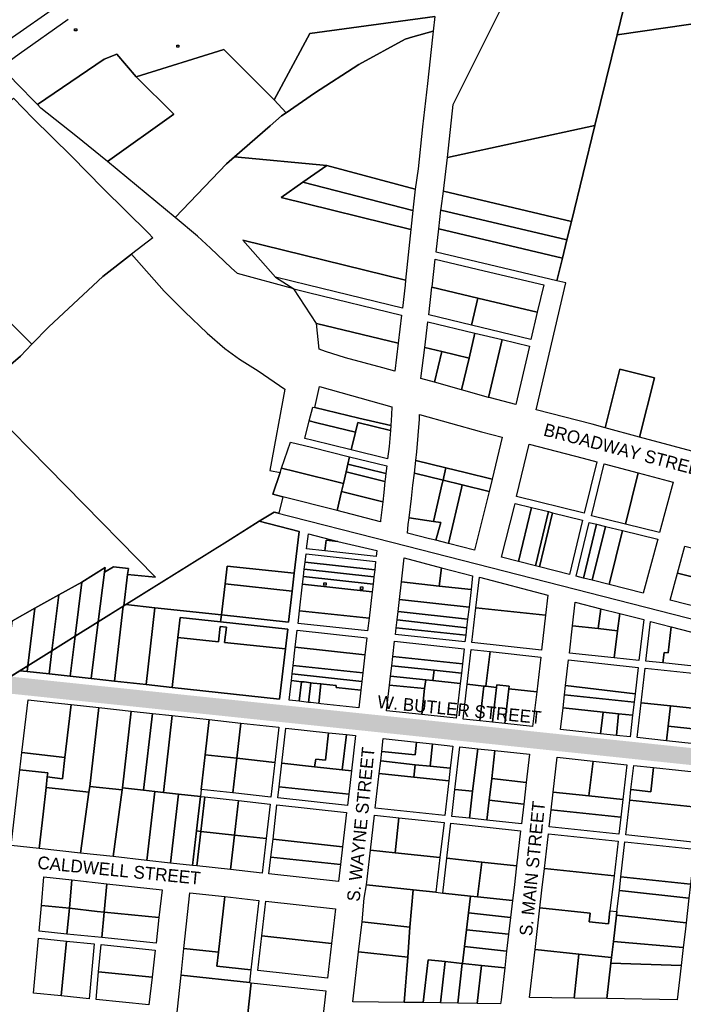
# Model space of a CAD drawing. Header units: feet. Extents: x 1267057 to 1687180, y 137439 to 673336.
# Tile 98 of 159: x 1332955 to 1334519, y 438356 to 440677. Entities that reach past the tile are written whole.
import ezdxf
from ezdxf.enums import TextEntityAlignment as Align

# ---------------------------------------------------------------- set-up
doc = ezdxf.new("R2010")
doc.units = ezdxf.units.FT
doc.header["$MEASUREMENT"] = 0
doc.linetypes.add('DASHED2', pattern=[0.375, 0.25, -0.125])
for name, color, linetype in [('CL-TICK-PI', 1, 'Continuous'), ('mercercounty', 247, 'Continuous'), ('MOT-PHASE 2', 5, 'Continuous')]:
    doc.layers.add(name, color=color, linetype=linetype)
doc.styles.add('Slanted-Normal', font='font31.shx', dxfattribs={"height": 0.14})

msp = doc.modelspace()

# ---------------------------------------------------------------- linework, layer by layer
at = {"layer": 'CL-TICK-PI', "linetype": 'DASHED2', "const_width": 40, "flags": 128}
msp.add_lwpolyline([(1332125.2, 439158.6), (1332368, 439148.6), (1332646.4, 439137.4), (1332905.3, 439111.2), (1334567.1, 438936.9)], dxfattribs=at)
at = {"layer": 'mercercounty'}
for points in [[(1333193.7, 440795.5), (1333154.3, 440782.6), (1333046.9, 440711.8), (1332929.6, 440629.4), (1332883.5, 440595.1), (1332853.4, 440624.5), (1332769.7, 440715.2), (1332983.1, 440932.6), (1333084.5, 440977.3), (1333193.7, 440795.5)], [(1335098.2, 440638.9), (1335016.1, 440651.9), (1334950.3, 440665.9), (1334857.5, 440673.4), (1334836.4, 440674.4), (1334737.8, 440678.8), (1334639.9, 440681.3), (1334363, 440641.7), (1334404.1, 440809.7), (1334454.3, 440809.7), (1334817.3, 440818.7), (1334903.1, 440820.5), (1334902.9, 440832), (1335100.2, 440836.6), (1335098.2, 440638.9)], [(1334310.7, 440427.6), (1333963.1, 440352.2), (1333977, 440477.5), (1334106.9, 440739.3), (1334231.4, 440744.9), (1334286.7, 440807), (1334404.1, 440809.7), (1334363, 440641.7), (1334310.7, 440427.6)], [(1333933.4, 440684.5), (1333929.6, 440650.1), (1333881.5, 440636.6), (1333863.8, 440631.4), (1333754.5, 440571.7), (1333649.5, 440503.8), (1333582.9, 440457.6), (1333554.7, 440488), (1333639.1, 440644.9), (1333933.4, 440684.5)], [(1334334.7, 439715.1), (1334304.3, 439723.3), (1334172.5, 439757.5), (1334242.4, 440056.5), (1334221.2, 440061.5), (1334234.1, 440114.6), (1334244.7, 440158), (1334255.3, 440201.3), (1334310.7, 440427.6), (1334363, 440641.7), (1334639.9, 440681.3), (1334737.8, 440678.8), (1334836.4, 440674.4), (1334736.8, 440283.5), (1334712.2, 440187), (1334650.9, 439946), (1334649.9, 439942.3), (1334610.1, 439786.1), (1334575, 439650.3), (1334415.7, 439693.3), (1334451.1, 439833.1), (1334369.6, 439853.2), (1334334.7, 439715.1)], [(1333083.9, 440655.9), (1333089.1, 440655.9), (1333089.1, 440650.8), (1333083.9, 440650.8), (1333083.9, 440655.9)], [(1333678.7, 440333.6), (1333461.3, 440354.2), (1333545.6, 440427.1), (1333572.3, 440450.2), (1333582.9, 440457.6), (1333649.5, 440503.8), (1333754.5, 440571.7), (1333863.8, 440631.4), (1333881.5, 440636.6), (1333929.6, 440650.1), (1333928.1, 440635.9), (1333916, 440526.5), (1333904.7, 440424.4), (1333893.8, 440325.6), (1333887, 440277.8), (1333678.7, 440333.6)], [(1332996.7, 440477), (1333154.1, 440584), (1333183.6, 440595.7), (1333229.5, 440542.2), (1333318.4, 440454.8), (1333162.1, 440342.8), (1333086.7, 440403.2), (1333004.8, 440468.8), (1332996.7, 440477)], [(1333229.5, 440542.2), (1333435.8, 440606.6), (1333554.7, 440488), (1333582.9, 440457.6), (1333572.3, 440450.2), (1333545.6, 440427.1), (1333461.3, 440354.2), (1333442, 440337.4), (1333321, 440210.6), (1333162.1, 440342.8), (1333318.4, 440454.8), (1333229.5, 440542.2)], [(1333330.1, 440617.3), (1333330.1, 440612.1), (1333325, 440612.1), (1333325, 440617.3), (1333330.1, 440617.3)], [(1332983.3, 439911.9), (1332661.2, 440233.6), (1332917.8, 440471.6), (1332939.8, 440492), (1332986, 440445.2), (1333076.5, 440355.1), (1333151.9, 440278.9), (1333258.2, 440173.6), (1333268.6, 440163.1), (1333218.4, 440124.1), (1333150.9, 440071.7), (1333023.3, 439953.4), (1332983.3, 439911.9)], [(1333963.1, 440352.2), (1334310.7, 440427.6), (1334255.3, 440201.3), (1333953.7, 440272.9), (1333963.1, 440352.2)], [(1333678.7, 440333.6), (1333622.5, 440294.1), (1333570.8, 440257.8), (1333876.9, 440182.3), (1333864.5, 440062.9), (1333480.5, 440157.5), (1333558.1, 440070), (1333601.3, 440043), (1333467.9, 440078.8), (1333453.4, 440092.3), (1333404.5, 440138.2), (1333373.6, 440167.1), (1333321, 440210.6), (1333442, 440337.4), (1333461.3, 440354.2), (1333678.7, 440333.6)], [(1333678.7, 440333.6), (1333887, 440277.8), (1333882.5, 440235.4), (1333881.7, 440227.7), (1333622.5, 440294.1), (1333678.7, 440333.6)], [(1333881.7, 440227.7), (1333876.9, 440182.3), (1333570.8, 440257.8), (1333622.5, 440294.1), (1333881.7, 440227.7)], [(1334255.3, 440201.3), (1334244.7, 440158), (1333947.9, 440228.5), (1333948.4, 440232.3), (1333953.7, 440272.9), (1334255.3, 440201.3)], [(1332390.5, 439982.6), (1332661.2, 440233.6), (1332983.3, 439911.9), (1332956.8, 439884.3), (1332851.1, 439793.3), (1332822.5, 439768.7), (1332740.4, 439721.2), (1332728, 439718.2), (1332375.1, 439412.9), (1332381.3, 439644.3), (1332390.5, 439982.6)], [(1333942.7, 440183.8), (1333947.9, 440228.5), (1334244.7, 440158), (1334234.1, 440114.6), (1333942.7, 440183.8)], [(1333942.7, 440183.8), (1334234.1, 440114.6), (1334221.2, 440061.5), (1333936.4, 440129.2), (1333942.7, 440183.8)], [(1333558.1, 440070), (1333480.5, 440157.5), (1333864.5, 440062.9), (1333863.4, 440051.6), (1333857, 439997.3), (1333635, 440051.2), (1333558.1, 440070)], [(1332983.3, 439911.9), (1333023.3, 439953.4), (1333150.9, 440071.7), (1333218.4, 440124.1), (1333295.6, 440036.9), (1333343.9, 439988.7), (1333396.6, 439937.8), (1333438.5, 439901.8), (1333472.9, 439876.8), (1333517.1, 439849), (1333580.1, 439806.2), (1333544.2, 439614.4), (1333568.8, 439609.5), (1333551.7, 439558.5), (1333575, 439552.6), (1333565.9, 439513.6), (1333554.6, 439516.5), (1333519.4, 439494.5), (1333443.6, 439447.2), (1333200, 439295.2), (1333209.2, 439369.3), (1333274.9, 439362.5), (1332851.1, 439793.3), (1332956.8, 439884.3), (1332983.3, 439911.9)], [(1334034.8, 440020.8), (1333926.7, 440046.7), (1333926.8, 440047.3), (1333934.4, 440112.7), (1334049.9, 440085.2), (1334190, 440052), (1334174.6, 439987.3), (1334034.8, 440020.8)], [(1333654.7, 439961.3), (1333601.3, 440043), (1333635.3, 440034.2), (1333855, 439980.9), (1333847.2, 439914.7), (1333654.7, 439961.3)], [(1334034.8, 440020.8), (1334020, 439957.3), (1333918.9, 439981.7), (1333926.7, 440046.7), (1334034.8, 440020.8)], [(1334034.8, 440020.8), (1334174.6, 439987.3), (1334159.4, 439923.6), (1334020, 439957.3), (1334034.8, 440020.8)], [(1333654.7, 439961.3), (1333847.2, 439914.7), (1333839.4, 439848.4), (1333810.6, 439856.4), (1333722.5, 439879.6), (1333675.6, 439894.7), (1333660.7, 439900.4), (1333654.7, 439961.3)], [(1334014.1, 439879.3), (1333950, 439894.9), (1333909.5, 439904.7), (1333916.8, 439965.2), (1334027.9, 439938.5), (1334014.1, 439879.3)], [(1334060.3, 439786.8), (1333996.6, 439804.5), (1334014.1, 439879.3), (1334027.9, 439938.5), (1334092.1, 439923.1), (1334060.3, 439786.8)], [(1334060.3, 439786.8), (1334092.1, 439923.1), (1334156.3, 439907.6), (1334124.1, 439770.1), (1334065, 439785.5), (1334060.3, 439786.8)], [(1333950, 439894.9), (1333933, 439822.3), (1333900.6, 439831.3), (1333909.5, 439904.7), (1333950, 439894.9)], [(1333933, 439822.3), (1333950, 439894.9), (1334014.1, 439879.3), (1333996.6, 439804.5), (1333933, 439822.3)], [(1334415.7, 439693.3), (1334334.7, 439715.1), (1334369.6, 439853.2), (1334451.1, 439833.1), (1334415.7, 439693.3)], [(1333829.5, 439720.1), (1333754, 439738.1), (1333650.9, 439762.6), (1333661.5, 439812.3), (1333832.3, 439764.7), (1333831.4, 439745.9), (1333829.5, 439720.1)], [(1333828.6, 439708.3), (1333751.5, 439727.5), (1333746.1, 439704.5), (1333655.5, 439727), (1333637.5, 439731.5), (1333645.9, 439763.8), (1333650.9, 439762.6), (1333754, 439738.1), (1333829.5, 439720.1), (1333828.6, 439708.3)], [(1333959.5, 439620.7), (1333888.7, 439638.2), (1333891.1, 439658.1), (1333897, 439735.3), (1333897.4, 439746.5), (1334043.6, 439705.8), (1334091.9, 439693.2), (1334068.2, 439593.8), (1334004.6, 439609.5), (1333959.5, 439620.7)], [(1333736.4, 439663), (1333646.6, 439685.2), (1333626.7, 439690.1), (1333637.5, 439731.5), (1333655.5, 439727), (1333746.1, 439704.5), (1333736.4, 439663)], [(1333736.4, 439663), (1333746.1, 439704.5), (1333751.5, 439727.5), (1333828.6, 439708.3), (1333825.8, 439671.3), (1333822.2, 439641.7), (1333736.4, 439663)], [(1333724.2, 439610.9), (1333717.8, 439583.5), (1333604, 439611.8), (1333572.2, 439619.7), (1333593, 439681.5), (1333642.7, 439669.2), (1333732.6, 439646.9), (1333728.6, 439629.4), (1333724.2, 439610.9)], [(1334155.8, 439676.6), (1334283.1, 439643.5), (1334315, 439635), (1334285.4, 439513.4), (1334126.3, 439552.8), (1334155.8, 439676.6)], [(1333728.6, 439629.4), (1333732.6, 439646.9), (1333820.2, 439625.2), (1333818, 439607.3), (1333728.6, 439629.4)], [(1333702.9, 439519.8), (1333575, 439552.6), (1333551.7, 439558.5), (1333568.8, 439609.5), (1333572.2, 439619.7), (1333604, 439611.8), (1333717.8, 439583.5), (1333713.4, 439564.7), (1333702.9, 439519.8)], [(1333728.6, 439629.4), (1333818, 439607.3), (1333816.3, 439593.1), (1333815.9, 439588.3), (1333724.2, 439610.9), (1333728.6, 439629.4)], [(1333885.1, 439608.4), (1333888.7, 439638.2), (1333959.5, 439620.7), (1333954.6, 439599.7), (1333952.8, 439591.7), (1333885.1, 439608.4)], [(1333997.8, 439580.6), (1333952.8, 439591.7), (1333954.6, 439599.7), (1333959.5, 439620.7), (1334004.6, 439609.5), (1334068.2, 439593.8), (1334061.4, 439564.8), (1333997.8, 439580.6)], [(1334412.5, 439608.7), (1334382.6, 439488.1), (1334303.1, 439507.7), (1334332.9, 439630.1), (1334412.5, 439608.7)], [(1333724.2, 439610.9), (1333815.9, 439588.3), (1333813.5, 439562.2), (1333810.7, 439540.6), (1333713.4, 439564.7), (1333717.8, 439583.5), (1333724.2, 439610.9)], [(1333952.8, 439591.7), (1333950.9, 439583.7), (1333930, 439494.3), (1333872.9, 439503.1), (1333878.7, 439548.2), (1333881.6, 439579.4), (1333885.1, 439608.4), (1333952.8, 439591.7)], [(1334412.5, 439608.7), (1334494.9, 439586.5), (1334463, 439468.2), (1334382.6, 439488.1), (1334412.5, 439608.7)], [(1333935.8, 439449.7), (1333947.6, 439491.6), (1333930, 439494.3), (1333950.9, 439583.7), (1333952.8, 439591.7), (1333997.8, 439580.6), (1333995.9, 439572.5), (1333965.4, 439442.2), (1333935.8, 439449.7)], [(1334061.4, 439564.8), (1334056.8, 439545.7), (1334026.7, 439426.6), (1333965.4, 439442.2), (1333995.9, 439572.5), (1333997.8, 439580.6), (1334061.4, 439564.8)], [(1333713.4, 439564.7), (1333810.7, 439540.6), (1333805, 439496.2), (1333805.2, 439493.7), (1333702.9, 439519.8), (1333713.4, 439564.7)], [(1334130.6, 439400), (1334090.6, 439410.2), (1334120.9, 439530), (1334122.5, 439536.7), (1334160.9, 439527.2), (1334130.6, 439400)], [(1334170.5, 439389.8), (1334130.6, 439400), (1334160.9, 439527.2), (1334201, 439517.3), (1334170.5, 439389.8)], [(1334201, 439517.3), (1334210.7, 439514.9), (1334180.2, 439387.3), (1334170.5, 439389.8), (1334201, 439517.3)], [(1334210.7, 439514.9), (1334281.6, 439497.3), (1334250.5, 439369.3), (1334180.2, 439387.3), (1334210.7, 439514.9)], [(1333273.7, 439290.9), (1333205.2, 439298.4), (1333451.1, 439451.9), (1333519.4, 439494.5), (1333613.3, 439470.7), (1333601.9, 439372.1), (1333443.8, 439389), (1333438.9, 439346.8), (1333430.4, 439273.8), (1333273.7, 439290.9)], [(1333872.9, 439503.1), (1333930, 439494.3), (1333947.6, 439491.6), (1333935.8, 439449.7), (1333920.5, 439453.6), (1333868.9, 439466.7), (1333870.9, 439487.4), (1333872.9, 439503.1)], [(1334284, 439360.7), (1334266.5, 439365.2), (1334297.4, 439492.1), (1334314.9, 439487.8), (1334284, 439360.7)], [(1334304.6, 439355.5), (1334284, 439360.7), (1334314.9, 439487.8), (1334335.6, 439482.7), (1334304.6, 439355.5)], [(1334376.2, 439472.6), (1334344.5, 439345.2), (1334304.6, 439355.5), (1334335.6, 439482.7), (1334376.2, 439472.6)], [(1333674.3, 439425.1), (1333631.2, 439429.9), (1333635.3, 439464.9), (1333704.7, 439447.1), (1333677.2, 439450.1), (1333674.3, 439425.1)], [(1333674.3, 439425.1), (1333631.2, 439429.9), (1333635.3, 439464.9), (1333704.7, 439447.1), (1333796.9, 439425.8), (1333795.3, 439411.9), (1333674.3, 439425.1)], [(1334376.2, 439472.6), (1334458.8, 439452.2), (1334424.5, 439324.8), (1334344.5, 439345.2), (1334376.2, 439472.6)], [(1333674.3, 439425.1), (1333677.2, 439450.1), (1333704.7, 439447.1), (1333796.9, 439425.8), (1333795.3, 439411.9), (1333674.3, 439425.1)], [(1334584.7, 439352.5), (1334505.5, 439372.1), (1334522.7, 439435.9), (1334600.9, 439416.5), (1334584.7, 439352.5)], [(1333625.7, 439381.7), (1333627.6, 439398.1), (1333629.9, 439417.9), (1333793.9, 439400), (1333791.6, 439380.1), (1333789.7, 439363.7), (1333787.7, 439346.4), (1333785.6, 439328.5), (1333778.4, 439265.9), (1333774.9, 439236.1), (1333610.9, 439254), (1333614.3, 439283.8), (1333621.6, 439346.4), (1333623.6, 439364.3), (1333625.7, 439381.7)], [(1333627.6, 439398.1), (1333629.9, 439417.9), (1333793.9, 439400), (1333791.6, 439380.1), (1333627.6, 439398.1)], [(1333209.2, 439369.3), (1333200, 439295.2), (1333139.9, 439257.7), (1333154.5, 439374.9), (1333176.1, 439387.6), (1333211, 439383.5), (1333209.2, 439369.3)], [(1333438.9, 439346.8), (1333443.8, 439389), (1333601.9, 439372.1), (1333597, 439329.9), (1333438.9, 439346.8)], [(1333625.7, 439381.7), (1333627.6, 439398.1), (1333791.6, 439380.1), (1333789.7, 439363.7), (1333625.7, 439381.7)], [(1333849.9, 439309.9), (1333854.8, 439351.8), (1333861.3, 439408.4), (1333949.1, 439384.6), (1334022.5, 439365.8), (1334018.7, 439333.4), (1334014, 439292.3), (1334010.7, 439263.8), (1334008.3, 439243.4), (1334006.3, 439226.2), (1334004.5, 439210.4), (1333840.4, 439228), (1333842.2, 439243.1), (1333844.4, 439262.2), (1333846.6, 439281.7), (1333849.9, 439309.9)], [(1333944, 439341.8), (1333854.8, 439351.8), (1333861.3, 439408.4), (1333949.1, 439384.6), (1333944, 439341.8)], [(1333101.2, 439351.4), (1333155.9, 439385.8), (1333154.5, 439374.9), (1333139.9, 439257.7), (1333085.2, 439223.5), (1333101.2, 439351.4)], [(1333621.6, 439346.4), (1333623.6, 439364.3), (1333787.7, 439346.4), (1333785.6, 439328.5), (1333621.6, 439346.4)], [(1333623.6, 439364.3), (1333625.7, 439381.7), (1333789.7, 439363.7), (1333787.7, 439346.4), (1333623.6, 439364.3)], [(1333949.1, 439384.6), (1334022.5, 439365.8), (1334018.7, 439333.4), (1333944, 439341.8), (1333949.1, 439384.6)], [(1334584.7, 439352.5), (1334568.3, 439287.9), (1334488.4, 439308.4), (1334505.5, 439372.1), (1334584.7, 439352.5)], [(1333047, 439321), (1333101.2, 439351.4), (1333085.2, 439223.5), (1333030.6, 439189.4), (1333047, 439321)], [(1333597, 439329.9), (1333588.5, 439256.5), (1333430.4, 439273.8), (1333438.9, 439346.8), (1333597, 439329.9)], [(1333614.3, 439283.8), (1333621.6, 439346.4), (1333785.6, 439328.5), (1333778.4, 439265.9), (1333614.3, 439283.8)], [(1333677, 439349.2), (1333677, 439343.6), (1333671.6, 439343.6), (1333671.6, 439349.2), (1333677, 439349.2)], [(1334014, 439292.3), (1333849.9, 439309.9), (1333854.8, 439351.8), (1333944, 439341.8), (1334018.7, 439333.4), (1334014, 439292.3)], [(1334194.4, 439273), (1334184.9, 439191), (1334020.9, 439208.6), (1334030.4, 439290.6), (1334038.7, 439362.6), (1334199.9, 439320.2), (1334194.4, 439273)], [(1334194.4, 439273), (1334030.4, 439290.6), (1334038.7, 439362.6), (1334199.9, 439320.2), (1334194.4, 439273)], [(1332990.7, 439289.4), (1333047, 439321), (1333030.6, 439189.4), (1332973.8, 439154), (1332990.7, 439289.4)], [(1333763.7, 439339.7), (1333763.7, 439334.1), (1333758.4, 439334.1), (1333758.4, 439339.7), (1333763.7, 439339.7)], [(1333178.1, 439117.8), (1333198.6, 439294.3), (1333200, 439295.2), (1333205.2, 439298.4), (1333273.7, 439290.9), (1333252.7, 439109.6), (1333178.1, 439117.8)], [(1334010.7, 439263.8), (1333846.6, 439281.7), (1333849.9, 439309.9), (1334014, 439292.3), (1334010.7, 439263.8)], [(1334369.4, 439277), (1334425.9, 439263.3), (1334414.6, 439166.6), (1334355.8, 439172.8), (1334250.6, 439184), (1334258, 439248.1), (1334264.4, 439303.8), (1334324.9, 439288.3), (1334369.4, 439277)], [(1334318.7, 439241.6), (1334258, 439248.1), (1334264.4, 439303.8), (1334324.9, 439288.3), (1334318.7, 439241.6)], [(1332920, 439120.4), (1332922.6, 439141.5), (1332935.9, 439248.3), (1332937.4, 439259.6), (1332990.7, 439289.4), (1332973.8, 439154), (1332949.3, 439138.7), (1332920.2, 439120.5), (1332920, 439120.4)], [(1333178.1, 439117.8), (1333123.4, 439123.8), (1333139.9, 439257.7), (1333198.6, 439294.3), (1333178.1, 439117.8)], [(1333314, 439102.9), (1333252.7, 439109.6), (1333273.7, 439290.9), (1333430.4, 439273.8), (1333428.5, 439257.4), (1333333.1, 439267.8), (1333327.7, 439220.8), (1333314, 439102.9)], [(1333778.4, 439265.9), (1333774.9, 439236.1), (1333610.9, 439254), (1333614.3, 439283.8), (1333778.4, 439265.9)], [(1334010.7, 439263.8), (1334008.3, 439243.4), (1333844.4, 439262.2), (1333846.6, 439281.7), (1334010.7, 439263.8)], [(1334194.4, 439273), (1334184.9, 439191), (1334020.9, 439208.6), (1334030.4, 439290.6), (1334194.4, 439273)], [(1334369.4, 439277), (1334364.1, 439236.3), (1334318.7, 439241.6), (1334324.9, 439288.3), (1334369.4, 439277)], [(1334355.8, 439172.8), (1334364.1, 439236.3), (1334369.4, 439277), (1334425.9, 439263.3), (1334414.6, 439166.6), (1334355.8, 439172.8)], [(1333123.4, 439123.8), (1333073.7, 439129.2), (1333085.2, 439223.5), (1333139.9, 439257.7), (1333123.4, 439123.8)], [(1333327.7, 439220.8), (1333333.1, 439267.8), (1333428.5, 439257.4), (1333586.6, 439240.1), (1333581.3, 439193.9), (1333437.3, 439209.2), (1333441.9, 439244.9), (1333427.3, 439246.5), (1333423.1, 439210.4), (1333327.7, 439220.8)], [(1334008.3, 439243.4), (1334006.3, 439226.2), (1333842.2, 439243.1), (1333844.4, 439262.2), (1334008.3, 439243.4)], [(1334318.7, 439241.6), (1334364.1, 439236.3), (1334355.8, 439172.8), (1334250.6, 439184), (1334258, 439248.1), (1334318.7, 439241.6)], [(1334470.8, 439160.6), (1334431.1, 439164.8), (1334441.9, 439258.4), (1334490.8, 439245.9), (1334483.7, 439184.4), (1334473.7, 439185.4), (1334470.8, 439160.6)], [(1334470.8, 439160.6), (1334431.1, 439164.8), (1334441.9, 439258.4), (1334490.8, 439245.9), (1334603.2, 439216.8), (1334595.1, 439147.4), (1334470.8, 439160.6)], [(1333327.7, 439220.8), (1333423.1, 439210.4), (1333427.3, 439246.5), (1333441.9, 439244.9), (1333437.3, 439209.2), (1333581.3, 439193.9), (1333567.5, 439075.2), (1333314, 439102.9), (1333327.7, 439220.8)], [(1333659.7, 439065.1), (1333641.2, 439067.1), (1333635.9, 439067.7), (1333619.3, 439069.5), (1333613.7, 439070.1), (1333589.9, 439072.7), (1333595.2, 439118.9), (1333597.1, 439134.8), (1333599.4, 439154.9), (1333604.3, 439197.7), (1333609, 439237.6), (1333773, 439219.7), (1333768.4, 439179.7), (1333763.4, 439137), (1333761.1, 439116.9), (1333758.7, 439096.5), (1333753.9, 439054.8), (1333665, 439064.5), (1333659.7, 439065.1)], [(1333768.4, 439179.7), (1333604.3, 439197.7), (1333609, 439237.6), (1333773, 439219.7), (1333768.4, 439179.7)], [(1334006.3, 439226.2), (1334004.5, 439210.4), (1333840.4, 439228), (1333842.2, 439243.1), (1334006.3, 439226.2)], [(1334470.8, 439160.6), (1334473.7, 439185.4), (1334483.7, 439184.4), (1334490.8, 439245.9), (1334603.2, 439216.8), (1334595.1, 439147.4), (1334470.8, 439160.6)], [(1333024, 439134.6), (1333030.6, 439189.4), (1333085.2, 439223.5), (1333073.7, 439129.2), (1333024, 439134.6)], [(1333831.8, 439153.5), (1333834.4, 439175.8), (1333838.5, 439211.6), (1334002.6, 439194), (1333998.4, 439158.3), (1333995.9, 439136.2), (1333993.1, 439112), (1333983.6, 439030.1), (1333903, 439038.7), (1333819.5, 439047.7), (1333826.6, 439108.6), (1333829, 439129.6), (1333831.8, 439153.5)], [(1333834.4, 439175.8), (1333838.5, 439211.6), (1334002.6, 439194), (1333998.4, 439158.3), (1333834.4, 439175.8)], [(1332972.3, 439140.3), (1332973.8, 439154), (1333030.6, 439189.4), (1333024, 439134.6), (1332972.3, 439140.3)], [(1333599.4, 439154.9), (1333604.3, 439197.7), (1333768.4, 439179.7), (1333763.4, 439137), (1333599.4, 439154.9)], [(1334069.6, 439020.9), (1334039.8, 439024), (1334000, 439028.3), (1334009.5, 439110.3), (1334019, 439192.2), (1334063.8, 439187.4), (1334183, 439174.6), (1334173.5, 439092.7), (1334164, 439010.7), (1334098.4, 439017.8), (1334069.6, 439020.9)], [(1334049.2, 439106), (1334009.5, 439110.3), (1334019, 439192.2), (1334063.8, 439187.4), (1334054, 439105.5), (1334049.2, 439106)], [(1334054, 439105.5), (1334063.8, 439187.4), (1334183, 439174.6), (1334173.5, 439092.7), (1334107.9, 439099.7), (1334108.7, 439106.2), (1334079.8, 439109.3), (1334079.1, 439102.8), (1334054, 439105.5)], [(1333834.4, 439175.8), (1333998.4, 439158.3), (1333995.9, 439136.2), (1333931.8, 439143.4), (1333831.8, 439153.5), (1333834.4, 439175.8)], [(1334239.2, 439085.7), (1334241.7, 439107.2), (1334248.7, 439167.6), (1334412.7, 439150.2), (1334405.6, 439088.1), (1334403.3, 439068.2), (1334399.7, 439037.1), (1334393.8, 438986.3), (1334361.3, 438989.7), (1334323.6, 438993.6), (1334229.7, 439003.7), (1334235.6, 439055.1), (1334239.2, 439085.7)], [(1334405.6, 439088.1), (1334241.7, 439107.2), (1334248.7, 439167.6), (1334412.7, 439150.2), (1334405.6, 439088.1)], [(1332972.3, 439140.3), (1332954.9, 439142.2), (1332973.8, 439154), (1332972.3, 439140.3)], [(1333619.1, 439116.3), (1333595.2, 439118.9), (1333597.1, 439134.8), (1333761.1, 439116.9), (1333758.7, 439096.5), (1333700.7, 439102.9), (1333700.9, 439107.4), (1333670.8, 439110.7), (1333664.8, 439111.3), (1333646.9, 439113.3), (1333641, 439113.9), (1333625, 439115.7), (1333619.1, 439116.3)], [(1333597.1, 439134.8), (1333599.4, 439154.9), (1333763.4, 439137), (1333761.1, 439116.9), (1333597.1, 439134.8)], [(1333829, 439129.6), (1333831.8, 439153.5), (1333931.8, 439143.4), (1333928.8, 439118.9), (1333911.8, 439120.8), (1333829, 439129.6)], [(1333928.8, 439118.9), (1333931.8, 439143.4), (1333995.9, 439136.2), (1333993.1, 439112), (1333928.8, 439118.9)], [(1334583.7, 439049), (1334578.2, 439001.3), (1334574.2, 438967.1), (1334479.8, 438977.1), (1334410.2, 438984.5), (1334419.7, 439066.5), (1334429.2, 439148.4), (1334593.2, 439131), (1334583.7, 439049)], [(1334419.7, 439066.5), (1334429.2, 439148.4), (1334593.2, 439131), (1334583.7, 439049), (1334489.3, 439059.1), (1334419.7, 439066.5)], [(1333595.2, 439118.9), (1333619.1, 439116.3), (1333613.7, 439070.1), (1333589.9, 439072.7), (1333595.2, 439118.9)], [(1333613.7, 439070.1), (1333619.1, 439116.3), (1333625, 439115.7), (1333641, 439113.9), (1333635.9, 439067.7), (1333619.3, 439069.5), (1333613.7, 439070.1)], [(1333635.9, 439067.7), (1333641, 439113.9), (1333646.9, 439113.3), (1333664.8, 439111.3), (1333659.7, 439065.1), (1333641.2, 439067.1), (1333635.9, 439067.7)], [(1333758.7, 439096.5), (1333753.9, 439054.8), (1333665, 439064.5), (1333659.7, 439065.1), (1333664.8, 439111.3), (1333670.8, 439110.7), (1333700.9, 439107.4), (1333700.7, 439102.9), (1333758.7, 439096.5)], [(1333829, 439129.6), (1333911.8, 439120.8), (1333909.3, 439100.5), (1333826.6, 439108.6), (1333829, 439129.6)], [(1333928.8, 439118.9), (1333993.1, 439112), (1333983.6, 439030.1), (1333903, 439038.7), (1333909.3, 439100.5), (1333911.8, 439120.8), (1333928.8, 439118.9)], [(1334049.2, 439106), (1334039.8, 439024), (1334000, 439028.3), (1334009.5, 439110.3), (1334049.2, 439106)], [(1334098.4, 439017.8), (1334069.6, 439020.9), (1334079.1, 439102.8), (1334079.8, 439109.3), (1334108.7, 439106.2), (1334107.9, 439099.7), (1334098.4, 439017.8)], [(1333909.3, 439100.5), (1333903, 439038.7), (1333819.5, 439047.7), (1333826.6, 439108.6), (1333909.3, 439100.5)], [(1334054, 439105.5), (1334079.1, 439102.8), (1334069.6, 439020.9), (1334039.8, 439024), (1334049.2, 439106), (1334054, 439105.5)], [(1334107.9, 439099.7), (1334173.5, 439092.7), (1334164, 439010.7), (1334098.4, 439017.8), (1334107.9, 439099.7)], [(1334235.6, 439055.1), (1334239.2, 439085.7), (1334403.3, 439068.2), (1334399.7, 439037.1), (1334366.7, 439040.7), (1334330.4, 439044.5), (1334235.6, 439055.1)], [(1334239.2, 439085.7), (1334241.7, 439107.2), (1334405.6, 439088.1), (1334403.3, 439068.2), (1334239.2, 439085.7)], [(1333476.4, 439018.8), (1333565.9, 439009), (1333556.3, 438926.1), (1333546.8, 438844.2), (1333457.3, 438854), (1333382.7, 438862.1), (1333380.9, 438845.7), (1333390.8, 438844.6), (1333470.3, 438835.9), (1333544.9, 438827.8), (1333535.5, 438746.6), (1333526, 438665), (1333451.5, 438673.3), (1333372, 438682.1), (1333362, 438683.2), (1333310.3, 438688.9), (1333254.8, 438695.1), (1333174.9, 438703.9), (1333098.3, 438712.4), (1333000.3, 438723.2), (1332934.9, 438730.4), (1332955.4, 438908.9), (1332960, 438949.2), (1332962.3, 438969), (1332974.5, 439073.7), (1333038.7, 439066.6), (1333075.9, 439062.6), (1333141.4, 439055.4), (1333217.9, 439047), (1333267.6, 439041.6), (1333314.4, 439036.5), (1333401.8, 439026.9), (1333476.4, 439018.8)], [(1333075.9, 439062.6), (1333063.6, 438957), (1333061.4, 438937.4), (1332960, 438949.2), (1332962.3, 438969), (1332974.5, 439073.7), (1333038.7, 439066.6), (1333075.9, 439062.6)], [(1333119.7, 438869.6), (1333117.8, 438855.7), (1333017, 438867), (1333019.8, 438891.8), (1333055.6, 438887.7), (1333061.4, 438937.4), (1333063.6, 438957), (1333075.9, 439062.6), (1333141.4, 439055.4), (1333119.7, 438869.6)], [(1334419.7, 439066.5), (1334489.3, 439059.1), (1334483.8, 439011.5), (1334479.8, 438977.1), (1334410.2, 438984.5), (1334419.7, 439066.5)], [(1333119.7, 438869.6), (1333141.4, 439055.4), (1333217.9, 439047), (1333196.9, 438865.8), (1333196.4, 438861.2), (1333119.7, 438869.6)], [(1333217.9, 439047), (1333267.6, 439041.6), (1333246.6, 438860.4), (1333196.9, 438865.8), (1333217.9, 439047)], [(1333267.6, 439041.6), (1333314.4, 439036.5), (1333293.4, 438855.3), (1333273.6, 438857.5), (1333246.6, 438860.4), (1333267.6, 439041.6)], [(1334235.6, 439055.1), (1334330.4, 439044.5), (1334323.6, 438993.6), (1334229.7, 439003.7), (1334235.6, 439055.1)], [(1334366.7, 439040.7), (1334361.3, 438989.7), (1334323.6, 438993.6), (1334330.4, 439044.5), (1334366.7, 439040.7)], [(1334399.7, 439037.1), (1334393.8, 438986.3), (1334361.3, 438989.7), (1334366.7, 439040.7), (1334399.7, 439037.1)], [(1334583.7, 439049), (1334578.2, 439001.3), (1334483.8, 439011.5), (1334489.3, 439059.1), (1334583.7, 439049)], [(1333314.4, 439036.5), (1333401.8, 439026.9), (1333392.2, 438944.1), (1333382.7, 438862.1), (1333380.9, 438845.7), (1333329.2, 438851.4), (1333293.4, 438855.3), (1333314.4, 439036.5)], [(1333466.8, 438935.9), (1333392.2, 438944.1), (1333401.8, 439026.9), (1333476.4, 439018.8), (1333466.8, 438935.9)], [(1333556.3, 438926.1), (1333466.8, 438935.9), (1333476.4, 439018.8), (1333565.9, 439009), (1333556.3, 438926.1)], [(1333724.8, 438991.6), (1333746.3, 438989.2), (1333736.7, 438906.4), (1333730.3, 438851.2), (1333727.2, 438824.4), (1333563.2, 438842.4), (1333566.2, 438868.6), (1333572.7, 438924.3), (1333582.3, 439007.2), (1333683.1, 438996.2), (1333724.8, 438991.6)], [(1333649.9, 438915.9), (1333572.7, 438924.3), (1333582.3, 439007.2), (1333683.1, 438996.2), (1333675.6, 438931.3), (1333652.5, 438934.1), (1333649.9, 438915.9)], [(1333649.9, 438915.9), (1333652.5, 438934.1), (1333675.6, 438931.3), (1333683.1, 438996.2), (1333724.8, 438991.6), (1333715.3, 438908.7), (1333649.9, 438915.9)], [(1334479.8, 438977.1), (1334483.8, 439011.5), (1334578.2, 439001.3), (1334574.2, 438967.1), (1334479.8, 438977.1)], [(1333715.3, 438908.7), (1333724.8, 438991.6), (1333746.3, 438989.2), (1333736.7, 438906.4), (1333715.3, 438908.7)], [(1333927.9, 438969.7), (1333976, 438964.5), (1333969.9, 438912.2), (1333966.5, 438882.6), (1333957, 438800.6), (1333792.9, 438818.2), (1333802.4, 438900.2), (1333805.9, 438929.9), (1333808.4, 438952.1), (1333811.9, 438982.1), (1333890.2, 438973.7), (1333927.9, 438969.7)], [(1333890.2, 438973.7), (1333927.9, 438969.7), (1333922.5, 438916.9), (1333886.9, 438920.7), (1333805.9, 438929.9), (1333808.4, 438952.1), (1333886.9, 438943.8), (1333890.2, 438973.7)], [(1333890.2, 438973.7), (1333886.9, 438943.8), (1333808.4, 438952.1), (1333811.9, 438982.1), (1333890.2, 438973.7)], [(1333969.9, 438912.2), (1333922.5, 438916.9), (1333927.9, 438969.7), (1333976, 438964.5), (1333969.9, 438912.2)], [(1333019.8, 438891.8), (1333021, 438901.7), (1332955.4, 438908.9), (1332960, 438949.2), (1333061.4, 438937.4), (1333055.6, 438887.7), (1333019.8, 438891.8)], [(1334075, 438953.9), (1334156.4, 438945.2), (1334148.8, 438879), (1334142.9, 438827.8), (1334137.5, 438781.2), (1334056.2, 438790), (1334015.5, 438794.3), (1333973.4, 438798.9), (1333980.7, 438862.3), (1333992.4, 438962.8), (1334034.8, 438958.2), (1334075, 438953.9)], [(1334022.3, 438858.1), (1333980.7, 438862.3), (1333992.4, 438962.8), (1334034.8, 438958.2), (1334022.3, 438858.1)], [(1334075, 438953.9), (1334067.6, 438888.1), (1334061.6, 438836.8), (1334056.2, 438790), (1334015.5, 438794.3), (1334022.3, 438858.1), (1334034.8, 438958.2), (1334075, 438953.9)], [(1334148.8, 438879), (1334067.6, 438888.1), (1334075, 438953.9), (1334156.4, 438945.2), (1334148.8, 438879)], [(1333466.8, 438935.9), (1333457.3, 438854), (1333382.7, 438862.1), (1333392.2, 438944.1), (1333466.8, 438935.9)], [(1333466.8, 438935.9), (1333556.3, 438926.1), (1333546.8, 438844.2), (1333457.3, 438854), (1333466.8, 438935.9)], [(1333649.9, 438915.9), (1333715.3, 438908.7), (1333736.7, 438906.4), (1333730.3, 438851.2), (1333566.2, 438868.6), (1333572.7, 438924.3), (1333649.9, 438915.9)], [(1333886.9, 438920.7), (1333883.6, 438891.5), (1333802.4, 438900.2), (1333805.9, 438929.9), (1333886.9, 438920.7)], [(1334212.6, 438856.2), (1334222.1, 438938.1), (1334306.6, 438929.2), (1334386.2, 438920.7), (1334376.7, 438838.7), (1334371.8, 438796.7), (1334367.3, 438756.8), (1334203.1, 438774.2), (1334207.8, 438814.6), (1334212.6, 438856.2)], [(1334212.6, 438856.2), (1334222.1, 438938.1), (1334306.6, 438929.2), (1334296.7, 438847.2), (1334212.6, 438856.2)], [(1334376.7, 438838.7), (1334296.7, 438847.2), (1334306.6, 438929.2), (1334386.2, 438920.7), (1334376.7, 438838.7)], [(1332955.4, 438908.9), (1333021, 438901.7), (1333019.8, 438891.8), (1333017, 438867), (1333009.7, 438804.1), (1333000.3, 438723.2), (1332934.9, 438730.4), (1332955.4, 438908.9)], [(1333883.6, 438891.5), (1333966.5, 438882.6), (1333957, 438800.6), (1333792.9, 438818.2), (1333802.4, 438900.2), (1333883.6, 438891.5)], [(1333886.9, 438920.7), (1333922.5, 438916.9), (1333969.9, 438912.2), (1333966.5, 438882.6), (1333883.6, 438891.5), (1333886.9, 438920.7)], [(1334557.2, 438819.6), (1334547.7, 438737.6), (1334383.6, 438755), (1334393.1, 438837), (1334395.6, 438861.9), (1334402.6, 438919), (1334449.1, 438914), (1334566.7, 438901.5), (1334557.2, 438819.6)], [(1334449.1, 438914), (1334566.7, 438901.5), (1334557.2, 438819.6), (1334393.1, 438837), (1334395.6, 438861.9), (1334442.8, 438856.9), (1334449.1, 438914)], [(1334449.1, 438914), (1334442.8, 438856.9), (1334395.6, 438861.9), (1334402.6, 438919), (1334449.1, 438914)], [(1334148.8, 438879), (1334142.9, 438827.8), (1334061.6, 438836.8), (1334067.6, 438888.1), (1334148.8, 438879)], [(1333117.8, 438855.7), (1333098.3, 438712.4), (1333000.3, 438723.2), (1333009.7, 438804.1), (1333017, 438867), (1333117.8, 438855.7)], [(1333119.7, 438869.6), (1333196.4, 438861.2), (1333174.9, 438703.9), (1333098.3, 438712.4), (1333117.8, 438855.7), (1333119.7, 438869.6)], [(1333196.4, 438861.2), (1333196.9, 438865.8), (1333246.6, 438860.4), (1333273.6, 438857.5), (1333254.8, 438695.1), (1333174.9, 438703.9), (1333196.4, 438861.2)], [(1333310.3, 438688.9), (1333254.8, 438695.1), (1333273.6, 438857.5), (1333293.4, 438855.3), (1333329.2, 438851.4), (1333310.3, 438688.9)], [(1333730.3, 438851.2), (1333727.2, 438824.4), (1333563.2, 438842.4), (1333566.2, 438868.6), (1333730.3, 438851.2)], [(1333980.7, 438862.3), (1334022.3, 438858.1), (1334015.5, 438794.3), (1333973.4, 438798.9), (1333980.7, 438862.3)], [(1334212.6, 438856.2), (1334296.7, 438847.2), (1334376.7, 438838.7), (1334371.8, 438796.7), (1334207.8, 438814.6), (1334212.6, 438856.2)], [(1333362, 438683.2), (1333310.3, 438688.9), (1333329.2, 438851.4), (1333380.9, 438845.7), (1333371.4, 438764.5), (1333362, 438683.2)], [(1333381.4, 438763.5), (1333371.4, 438764.5), (1333380.9, 438845.7), (1333390.8, 438844.6), (1333381.4, 438763.5)], [(1333460.9, 438754.7), (1333381.4, 438763.5), (1333390.8, 438844.6), (1333470.3, 438835.9), (1333460.9, 438754.7)], [(1333460.9, 438754.7), (1333470.3, 438835.9), (1333544.9, 438827.8), (1333535.5, 438746.6), (1333460.9, 438754.7)], [(1334061.6, 438836.8), (1334142.9, 438827.8), (1334137.5, 438781.2), (1334056.2, 438790), (1334061.6, 438836.8)], [(1334557.2, 438819.6), (1334547.7, 438737.6), (1334383.6, 438755), (1334393.1, 438837), (1334557.2, 438819.6)], [(1333547, 438702.6), (1333551.9, 438744.8), (1333561.3, 438826), (1333725.3, 438808.1), (1333715.9, 438726.9), (1333711.2, 438685.1), (1333706.4, 438645.1), (1333542.4, 438663.2), (1333547, 438702.6)], [(1333551.9, 438744.8), (1333561.3, 438826), (1333725.3, 438808.1), (1333715.9, 438726.9), (1333551.9, 438744.8)], [(1334371.8, 438796.7), (1334367.3, 438756.8), (1334203.1, 438774.2), (1334207.8, 438814.6), (1334371.8, 438796.7)], [(1333772, 438637.4), (1333781.5, 438719.4), (1333791, 438801.8), (1333848.8, 438795.6), (1333955.1, 438784.2), (1333945.5, 438701.8), (1333935.8, 438619.8), (1333952.4, 438618.1), (1333961.9, 438700), (1333971.5, 438782.5), (1334135.6, 438764.8), (1334126, 438682.4), (1334120.1, 438631.1), (1334116.5, 438600.4), (1334111.9, 438560.7), (1334107.3, 438521), (1334102.7, 438481.2), (1334098.1, 438441.5), (1334089.4, 438366.3), (1334088.3, 438356.8), (1334033.5, 438357.7), (1333987.3, 438358.4), (1333946.7, 438359.1), (1333905.9, 438359.7), (1333861.3, 438360.1), (1333740, 438361.9), (1333753.7, 438479.5), (1333761.8, 438550), (1333767.2, 438606.2), (1333772, 438637.4)], [(1333839.9, 438713.1), (1333781.5, 438719.4), (1333791, 438801.8), (1333848.8, 438795.6), (1333839.9, 438713.1)], [(1333848.8, 438795.6), (1333955.1, 438784.2), (1333945.5, 438701.8), (1333839.9, 438713.1), (1333848.8, 438795.6)], [(1333371.4, 438764.5), (1333381.4, 438763.5), (1333372, 438682.1), (1333362, 438683.2), (1333371.4, 438764.5)], [(1333460.9, 438754.7), (1333451.5, 438673.3), (1333372, 438682.1), (1333381.4, 438763.5), (1333460.9, 438754.7)], [(1333961.9, 438700), (1333971.5, 438782.5), (1334135.6, 438764.8), (1334126, 438682.4), (1334044.3, 438691.2), (1333961.9, 438700)], [(1333535.5, 438746.6), (1333526, 438665), (1333451.5, 438673.3), (1333460.9, 438754.7), (1333535.5, 438746.6)], [(1333551.9, 438744.8), (1333715.9, 438726.9), (1333711.2, 438685.1), (1333547, 438702.6), (1333551.9, 438744.8)], [(1334532.4, 438605.9), (1334525.7, 438547.8), (1334523.2, 438526.5), (1334519, 438489.9), (1334514, 438447.3), (1334504.7, 438366.6), (1334338.9, 438369.4), (1334261.9, 438370.6), (1334156.5, 438371.7), (1334169.6, 438485.3), (1334180.9, 438583), (1334185.7, 438624.6), (1334191.7, 438675.9), (1334201.2, 438757.8), (1334365.5, 438740.4), (1334355.8, 438658.4), (1334346.3, 438576.5), (1334362.7, 438574.7), (1334368.4, 438623.7), (1334372.2, 438656.7), (1334381.7, 438738.7), (1334545.8, 438721.2), (1334536.3, 438639.3), (1334532.4, 438605.9)], [(1334191.7, 438675.9), (1334201.2, 438757.8), (1334365.5, 438740.4), (1334355.8, 438658.4), (1334191.7, 438675.9)], [(1334536.3, 438639.3), (1334372.2, 438656.7), (1334381.7, 438738.7), (1334545.8, 438721.2), (1334536.3, 438639.3)], [(1333781.5, 438719.4), (1333839.9, 438713.1), (1333945.5, 438701.8), (1333935.8, 438619.8), (1333882.7, 438625.5), (1333772, 438637.4), (1333781.5, 438719.4)], [(1333711.2, 438685.1), (1333706.4, 438645.1), (1333542.4, 438663.2), (1333547, 438702.6), (1333711.2, 438685.1)], [(1333961.9, 438700), (1334044.3, 438691.2), (1334034, 438609.3), (1334017.1, 438611.1), (1333952.4, 438618.1), (1333961.9, 438700)], [(1334116.5, 438600.4), (1334034, 438609.3), (1334044.3, 438691.2), (1334126, 438682.4), (1334120.1, 438631.1), (1334116.5, 438600.4)], [(1334346.3, 438576.5), (1334342.7, 438545.7), (1334297.1, 438550.5), (1334299.4, 438570.4), (1334180.9, 438583), (1334185.7, 438624.6), (1334191.7, 438675.9), (1334355.8, 438658.4), (1334346.3, 438576.5)], [(1333006.1, 438589), (1333011.6, 438656.4), (1333077.9, 438649.1), (1333077.9, 438649.1), (1333159.9, 438640.1), (1333290.4, 438625.9), (1333283, 438560.6), (1333276.1, 438499.8), (1333148.3, 438512.9), (1333066.2, 438521.2), (1333000.5, 438527.9), (1333006.1, 438589)], [(1333071.8, 438582.3), (1333006.1, 438589), (1333011.6, 438656.4), (1333077.9, 438649.1), (1333077.9, 438649.1), (1333071.8, 438582.3)], [(1333071.8, 438582.3), (1333077.9, 438649.1), (1333159.9, 438640.1), (1333153.8, 438573.2), (1333137.4, 438574.9), (1333071.8, 438582.3)], [(1334532.4, 438605.9), (1334368.4, 438623.7), (1334372.2, 438656.7), (1334536.3, 438639.3), (1334532.4, 438605.9)], [(1333283, 438560.6), (1333153.8, 438573.2), (1333159.9, 438640.1), (1333290.4, 438625.9), (1333283, 438560.6)], [(1333761.8, 438550), (1333767.2, 438606.2), (1333772, 438637.4), (1333882.7, 438625.5), (1333874.5, 438537.9), (1333761.8, 438550)], [(1333935.8, 438619.8), (1333952.4, 438618.1), (1334017.1, 438611.1), (1334012.5, 438571.4), (1334007.9, 438531.6), (1334003.3, 438491.9), (1333998.7, 438452.2), (1333998.1, 438452.2), (1333957.8, 438456.6), (1333917.6, 438460.9), (1333905.9, 438359.7), (1333861.3, 438360.1), (1333869.4, 438467.1), (1333874.5, 438537.9), (1333882.7, 438625.5), (1333935.8, 438619.8)], [(1334525.7, 438547.8), (1334361.7, 438565.9), (1334362.7, 438574.7), (1334368.4, 438623.7), (1334532.4, 438605.9), (1334525.7, 438547.8)], [(1333423.1, 438478.6), (1333341.9, 438487.5), (1333356, 438618.7), (1333438, 438609.7), (1333423.1, 438478.6)], [(1333423.1, 438478.6), (1333438, 438609.7), (1333518.6, 438600.9), (1333499.6, 438437), (1333419.4, 438445.8), (1333423.1, 438478.6)], [(1333525.5, 438517.2), (1333535, 438599.1), (1333699, 438581.2), (1333689.5, 438499.2), (1333680, 438417.3), (1333516, 438435.2), (1333525.5, 438517.2)], [(1333689.5, 438499.2), (1333525.5, 438517.2), (1333535, 438599.1), (1333699, 438581.2), (1333689.5, 438499.2)], [(1334034, 438609.3), (1334116.5, 438600.4), (1334111.9, 438560.7), (1334012.5, 438571.4), (1334017.1, 438611.1), (1334034, 438609.3)], [(1333006.1, 438589), (1333071.8, 438582.3), (1333066.2, 438521.2), (1333000.5, 438527.9), (1333006.1, 438589)], [(1333071.8, 438582.3), (1333137.4, 438574.9), (1333153.8, 438573.2), (1333148.3, 438512.9), (1333066.2, 438521.2), (1333071.8, 438582.3)], [(1334346.3, 438576.5), (1334362.7, 438574.7), (1334361.7, 438565.9), (1334354.5, 438504), (1334350.2, 438466), (1334273, 438474.2), (1334169.6, 438485.3), (1334180.9, 438583), (1334299.4, 438570.4), (1334297.1, 438550.5), (1334342.7, 438545.7), (1334346.3, 438576.5)], [(1333283, 438560.6), (1333276.1, 438499.8), (1333148.3, 438512.9), (1333153.8, 438573.2), (1333283, 438560.6)], [(1334111.9, 438560.7), (1334107.3, 438521), (1334007.9, 438531.6), (1334012.5, 438571.4), (1334111.9, 438560.7)], [(1334519, 438489.9), (1334354.5, 438504), (1334361.7, 438565.9), (1334525.7, 438547.8), (1334523.2, 438526.5), (1334519, 438489.9)], [(1333761.8, 438550), (1333874.5, 438537.9), (1333869.4, 438467.1), (1333753.7, 438479.5), (1333761.8, 438550)], [(1334102.7, 438481.2), (1334003.3, 438491.9), (1334007.9, 438531.6), (1334107.3, 438521), (1334102.7, 438481.2)], [(1333064.7, 438504.8), (1333052.8, 438375.4), (1332987.1, 438382.1), (1332999, 438511.5), (1333064.7, 438504.8)], [(1333064.7, 438504.8), (1333130.3, 438498.1), (1333118.4, 438368.6), (1333052.8, 438375.4), (1332987.1, 438382.1), (1332999, 438511.5), (1333064.7, 438504.8)], [(1333525.5, 438517.2), (1333689.5, 438499.2), (1333680, 438417.3), (1333516, 438435.2), (1333525.5, 438517.2)], [(1333052.8, 438375.4), (1333064.7, 438504.8), (1333130.3, 438498.1), (1333118.4, 438368.6), (1333052.8, 438375.4)], [(1333267, 438419.8), (1333259.5, 438354.2), (1333134.9, 438367), (1333140.9, 438432.7), (1333146.7, 438496.4), (1333274.2, 438483.4), (1333267, 438419.8)], [(1333267, 438419.8), (1333140.9, 438432.7), (1333146.7, 438496.4), (1333274.2, 438483.4), (1333267, 438419.8)], [(1333423.1, 438478.6), (1333419.4, 438445.8), (1333499.6, 438437), (1333496.1, 438407.2), (1333335.1, 438424.8), (1333341.9, 438487.5), (1333423.1, 438478.6)], [(1334102.7, 438481.2), (1334098.1, 438441.5), (1334043.7, 438447.3), (1333998.7, 438452.2), (1334003.3, 438491.9), (1334102.7, 438481.2)], [(1334169.6, 438485.3), (1334273, 438474.2), (1334261.9, 438370.6), (1334156.5, 438371.7), (1334169.6, 438485.3)], [(1334350.2, 438466), (1334354.5, 438504), (1334519, 438489.9), (1334514, 438447.3), (1334348.6, 438453), (1334350.2, 438466)], [(1333753.7, 438479.5), (1333869.4, 438467.1), (1333861.3, 438360.1), (1333740, 438361.9), (1333753.7, 438479.5)], [(1333905.9, 438359.7), (1333917.6, 438460.9), (1333957.8, 438456.6), (1333946.7, 438359.1), (1333905.9, 438359.7)], [(1334348.6, 438453), (1334338.9, 438369.4), (1334261.9, 438370.6), (1334273, 438474.2), (1334350.2, 438466), (1334348.6, 438453)], [(1333987.3, 438358.4), (1333946.7, 438359.1), (1333957.8, 438456.6), (1333998.1, 438452.2), (1333987.3, 438358.4)], [(1333987.3, 438358.4), (1333998.1, 438452.2), (1333998.7, 438452.2), (1334043.7, 438447.3), (1334033.5, 438357.7), (1333987.3, 438358.4)], [(1334033.5, 438357.7), (1334043.7, 438447.3), (1334098.1, 438441.5), (1334089.4, 438366.3), (1334088.3, 438356.8), (1334033.5, 438357.7)], [(1334348.6, 438453), (1334514, 438447.3), (1334504.7, 438366.6), (1334338.9, 438369.4), (1334348.6, 438453)], [(1333267, 438419.8), (1333259.5, 438354.2), (1333134.9, 438367), (1333140.9, 438432.7), (1333267, 438419.8)], [(1333496.1, 438407.2), (1333500.7, 438406.7), (1333491.7, 438327), (1333509.4, 438325.5), (1333501.7, 438252.9), (1333444.4, 438259.9), (1333387.7, 438266.7), (1333319, 438275), (1333323.3, 438315.1), (1333335.1, 438424.8), (1333496.1, 438407.2)], [(1333658.8, 438234), (1333507.2, 438252.3), (1333501.7, 438252.9), (1333509.4, 438325.5), (1333491.7, 438327), (1333500.7, 438406.7), (1333676.6, 438387.5), (1333669.3, 438325), (1333658.8, 438234)]]:
    msp.add_lwpolyline(points, close=True, dxfattribs=at)
for points in [[(1333933.4, 440684.5), (1333639.1, 440644.9), (1333554.7, 440488), (1333435.8, 440606.6), (1333229.5, 440542.2), (1333229.5, 440542.2), (1333183.6, 440595.7), (1333154.1, 440584), (1332996.7, 440477), (1332945.5, 440528.9), (1332911.9, 440566.3), (1332953.1, 440597), (1333069.4, 440678.8)], [(1332851.1, 439793.3), (1333274.9, 439362.5), (1333209.2, 439369.3), (1333211, 439383.5), (1333176.1, 439387.6), (1333154.5, 439374.9), (1333155.9, 439385.8), (1333101.2, 439351.4), (1333047, 439321), (1332990.7, 439289.4), (1332937.4, 439259.6)], [(1332864.4, 439085.7), (1332954.9, 439142.2), (1332972.3, 439140.3), (1333024, 439134.6), (1333073.7, 439129.2), (1333123.4, 439123.8), (1333178.1, 439117.8), (1333252.7, 439109.6), (1333314, 439102.9), (1333567.5, 439075.2), (1333581.3, 439193.9), (1333586.6, 439240.1), (1333428.5, 439257.4), (1333430.4, 439273.8), (1333588.5, 439256.5), (1333597, 439329.9), (1333601.9, 439372.1), (1333613.3, 439470.7), (1333519.4, 439494.5), (1333554.6, 439516.5), (1333832.4, 439445.3), (1335093.8, 439122.5)], [(1333323.3, 438315.1), (1333335.1, 438424.8), (1333341.9, 438487.5), (1333356, 438618.7), (1333438, 438609.7), (1333518.6, 438600.9), (1333499.6, 438437), (1333496.1, 438407.2), (1333496.1, 438407.2), (1333500.7, 438406.7), (1333676.6, 438387.5), (1333669.3, 438325)]]:
    msp.add_lwpolyline(points, dxfattribs=at)

# ---------------------------------------------------------------- texts
at = {"layer": 'MOT-PHASE 2', "style": 'Slanted-Normal'}
for s, rotation, p in [('BROADWAY STREET', 345.379, (1334386.6, 439660.8)), ('W. BUTLER STREET', 354.3802, (1333991.5, 439050.5)), ('S. WAYNE STREET', 84.3802, (1333758.8, 438780.2)), ('S. MAIN STREET', 84.3802, (1334163.1, 438675.8)), ('CALDWELL STREET', 354.3802, (1333188.9, 438671.6))]:
    msp.add_text(s, height=30, rotation=rotation, dxfattribs=at).set_placement(p, align=Align.MIDDLE_CENTER)

doc.saveas('drawing.dxf')
